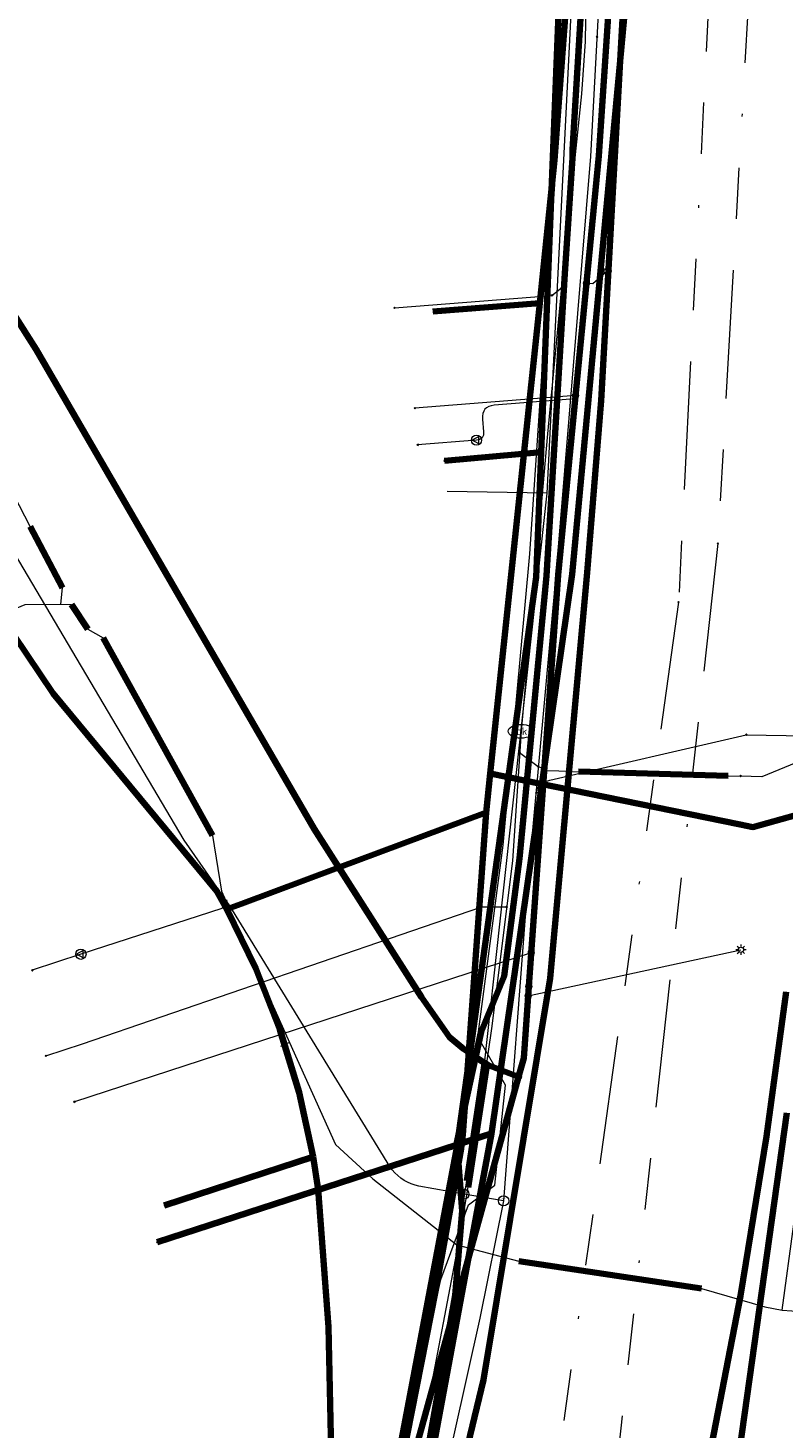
# Model space of a CAD drawing. Header units: metres. Extents: x 242122 to 243107, y 567823 to 568786.
# Tile 58 of 89: x 242174 to 242203, y 568651 to 568705. Entities that reach past the tile are written whole.
import ezdxf
from ezdxf.enums import TextEntityAlignment as Align
from ezdxf.lldxf.tags import DXFTag

# ---------------------------------------------------------------- set-up
doc = ezdxf.new("R2010")
doc.units = ezdxf.units.M
doc.linetypes.add('RI-OVERIG-SO', pattern=[17, 5, -2, 2, -2, 0, -2, 2, -2])
for name, color, linetype, lineweight in [('B-WE-IE-MEUBILAIR_ENEXIS NETBEHEER BV-S', 7, 'Continuous', 18), ('B-WE-KL-DATA_COAXKABEL_10_ZIGGO BV-G', 90, 'KL-DATA-SO', 18), ('B-WE-KL-DATA_COAXKABEL_17_ZIGGO BV-G', 90, 'KL-DATA-SO', 18), ('B-WE-KL-DATA_COAXKABEL_7_ZIGGO BV-G', 90, 'KL-DATA-SO', 18), ('B-WE-KL-DATA_DELTA FIBER NETWERK BV-G', 90, 'KL-DATA-SO', 18), ('B-WE-KL-DATA_DUCT_ZIGGO BV-G', 90, 'Continuous', 100), ('B-WE-KL-DATA_HULPSTUK_KPN BV-S', 90, 'Continuous', 18), ('B-WE-KL-DATA_KABELBED_KPN BV-G', 90, 'Continuous', 100), ('B-WE-KL-DATA_KABELBED_ZIGGO BV-G', 90, 'Continuous', 100), ('B-WE-KL-DATA_MANTELBUIS_50_ZIGGO BV-G', 90, 'Continuous', 100), ('B-WE-KL-DATA_MANTELBUIS_KPN BV-G', 90, 'Continuous', 100), ('B-WE-KL-DATA_MANTELBUIS_REGGEFIBER OPERATOR BV-G', 90, 'Continuous', 100), ('B-WE-KL-DATA_MANTELBUIS_STAAL_1.25_KPN BV-G', 90, 'Continuous', 100), ('B-WE-KL-DATA_MANTELBUIS_ZIGGO BV-G', 90, 'Continuous', 100), ('B-WE-KL-DATA_REGGEFIBER OPERATOR BV-G', 90, 'KL-DATA-SO', 18), ('B-WE-KL-ET_LS_230 V_ENEXIS NETBEHEER BV-G', 190, 'KL-LS-SO', 18), ('B-WE-KL-ET_LS_400 V_ENEXIS NETBEHEER BV-G', 190, 'KL-LS-SO', 18), ('B-WE-KL-ET_LS_HULPSTUK_ENEXIS NETBEHEER BV-S', 190, 'Continuous', 18), ('B-WE-KL-ET_LS_KABELBED_ENEXIS NETBEHEER BV-G', 190, 'Continuous', 100), ('B-WE-KL-GAS_HULPSTUK_ENEXIS NETBEHEER BV-S', 30, 'Continuous', 18), ('B-WE-KL-GAS_LD_HULPSTUK_ENEXIS NETBEHEER BV-S', 50, 'Continuous', 18), ('B-WE-KL-GAS_LD_OVERIG_15_0.1 BAR_ENEXIS NETBEHEER BV-G', 50, 'KL-GAS_LD-SO', 18), ('B-WE-KL-GAS_LD_POLYETHYLEEN PE_25_0.1 BAR_ENEXIS NETBEHEER BV-G', 50, 'KL-GAS_LD-SO', 18), ('B-WE-KL-GAS_LD_POLYVINYLCHLORIDE PVC_63_0.1 BAR_ENEXIS NETBEHEER BV-G', 50, 'KL-GAS_LD-SO', 18), ('B-WE-KL-GAS_LD_POLYVINYLCHLORIDE PVC_90_0.1 BAR_ENEXIS NETBEHEER BV-G', 50, 'KL-GAS_LD-SO', 18), ('B-WE-KL-WATER_HULPSTUK_WMD DRINKWATER NV-S', 170, 'Continuous', 18), ('B-WE-KL-WATER_MANTELBUIS_POLYVINYLCHLORIDE PVC_50_WMD DRINKWATER NV-G', 170, 'Continuous', 100), ('B-WE-KL-WATER_MANTELBUIS_STAAL_160_WMD DRINKWATER NV-G', 170, 'Continuous', 100), ('B-WE-KL-WATER_POLYETHYLEEN PE_25_WMD DRINKWATER NV-G', 170, 'KL-WATER-SO', 18), ('B-WE-KL-WATER_POLYVINYLCHLORIDE PVC_110_WMD DRINKWATER NV-G', 170, 'KL-WATER-SO', 18), ('B-WE-KL-WATER_POLYVINYLCHLORIDE PVC_15_WMD DRINKWATER NV-G', 170, 'KL-WATER-SO', 18), ('B-WE-KL-WATER_POLYVINYLCHLORIDE PVC_16_WMD DRINKWATER NV-G', 170, 'KL-WATER-SO', 18), ('B-WE-KL-WATER_POLYVINYLCHLORIDE PVC_20_WMD DRINKWATER NV-G', 170, 'KL-WATER-SO', 18), ('B-WE-KL-WATER_WMD DRINKWATER NV-S', 170, 'Continuous', 18), ('B-WE-RI-VRIJVERVAL_GEMEENTE TYNAARLO-G', 210, 'RI-OVERIG-SO', 18), ('B-WE-RI-VRIJVERVAL_HULPSTUK_GEMEENTE TYNAARLO-S', 210, 'Continuous', 18)]:
    doc.layers.add(name, color=color, linetype=linetype, lineweight=lineweight)
doc.styles.add('NLCS-ISO', font='NLCS-ISO.ttf')
doc.styles.get("Standard").update_dxf_attribs({"font": 'arial.ttf'})
tags = doc.linetypes.add('KL-DATA-SO', pattern='A,4,-1,[101,NLCS.shx,S=0.5,R=0,X=0,Y=0],-1,4,-1,["D",Standard,S=1,R=0,X=-0.25,Y=-0.5],-1.5', length=12.5).pattern_tags.tags
tags[18] = DXFTag(74, 10)
tags = doc.linetypes.add('KL-GAS_LD-SO', pattern='A,4,-1,[69,NLCS.shx,S=0.5,R=0,X=0,Y=0],-1,4,-1,["L",Standard,S=1,R=0,X=0.25,Y=-0.5],-2', length=13).pattern_tags.tags
tags[18] = DXFTag(74, 10)
tags = doc.linetypes.add('KL-LS-SO', pattern='A,4,-1,[103,NLCS.shx,S=0.75,R=0,X=0,Y=0],-1,4,-1,["L",Standard,S=1,R=0,X=0,Y=-0.5],-2', length=13).pattern_tags.tags
tags[18] = DXFTag(74, 10)
doc.linetypes.add('KL-WATER-SO', pattern='A,7,-0.5,[168,NLCS.shx,S=0.75,R=0,X=0.75,Y=0],-2', length=9.5)

# ---------------------------------------------------------------- blocks, each defined once
blk = doc.blocks.new('SKL-WTB_HULP_OVERIG-SO')
at = {"color": 0, "linetype": 'ByBlock', "lineweight": 18}
for points in [[(-0.14, 0.14), (0.14, -0.14)], [(0.14, 0.14), (-0.14, -0.14)]]:
    blk.add_lwpolyline(points, dxfattribs=at)
at = {"color": 0, "linetype": 'ByBlock', "lineweight": 18, "style": 'NLCS-ISO', "flags": 1}
for tag, p in [('TYPE', (1.5, 0)), ('OMSCHRIJVING', (1.5, -3)), ('LABEL', (1.5, -1.5))]:
    blk.add_attdef(tag, p, '', height=1, dxfattribs=at)
blk = doc.blocks.new('SKL-WATER_BRANDKRAAN_BRANDPUT-SO')
at = {"color": 0, "linetype": 'ByBlock', "lineweight": 18}
blk.add_ellipse((0, 0), major_axis=(2.5, 0), ratio=0.54, dxfattribs=at)
at = {"color": 0, "linetype": 'ByBlock', "lineweight": 18, "style": 'NLCS-ISO'}
blk.add_text('bk', height=1.5, dxfattribs=at).set_placement((0.16, 0), align=Align.MIDDLE_CENTER)
blk = doc.blocks.new('SKL-WTB_HULP_VERLOOP-SO')
at = {"color": 0, "linetype": 'ByBlock', "lineweight": 18}
for points in [[(0.44, 0.72), (-0.88, 0)], [(0.44, -0.72), (-0.88, 0)], [(0.44, -0.72), (0.44, 0.72)]]:
    blk.add_lwpolyline(points, dxfattribs=at)
blk.add_circle((0, 0), 1, dxfattribs=at)
at = {"color": 0, "linetype": 'ByBlock', "lineweight": 18, "style": 'NLCS-ISO', "flags": 1}
for tag, p in [('TYPE', (1.5, 0)), ('OMSCHRIJVING', (1.5, -3)), ('LABEL', (1.5, -1.5))]:
    blk.add_attdef(tag, p, '', height=1, dxfattribs=at)
blk = doc.blocks.new('SKL-WTB_HULP_MOF-SO')
at = {"linetype": 'ByBlock', "lineweight": 18}
h = blk.add_hatch(color=0, dxfattribs=at)
h.dxf.hatch_style = 1
h.paths.add_polyline_path([(-0.5625, 0, 1), (0.5625, 0, 1)])
at = {"color": 0, "linetype": 'ByBlock', "lineweight": 18}
blk.add_circle((0, 0), 0.5625, dxfattribs=at)
at = {"color": 0, "linetype": 'ByBlock', "lineweight": 18, "style": 'NLCS-ISO', "flags": 1}
for tag, p in [('TYPE', (1.5, 0)), ('OMSCHRIJVING', (1.5, -3)), ('LABEL', (1.5, -1.5))]:
    blk.add_attdef(tag, p, '', height=1, dxfattribs=at)
blk = doc.blocks.new('SIE-MEUBILAIR_PAAL_LICHTMAST-SO')
for points in [[(-0.62, 0), (-1, 0)], [(-0.71, 0.71), (-0.44, 0.44)], [(0, 1), (0, 0.62)], [(0.44, 0.44), (0.71, 0.71)], [(1, 0), (0.62, 0)], [(-0.71, -0.71), (-0.44, -0.44)], [(0, -0.62), (0, -1)], [(0.44, -0.44), (0.71, -0.71)]]:
    blk.add_lwpolyline(points)
blk.add_circle((0, 0), 0.5)
blk = doc.blocks.new('SKL-WTB_HULP_T STUK-SO')
at = {"color": 0, "linetype": 'ByBlock', "lineweight": 18}
blk.add_circle((0, 0), 1, dxfattribs=at)
at = {"color": 0, "linetype": 'ByBlock', "lineweight": -2, "style": 'NLCS-ISO'}
blk.add_text('T', height=1, dxfattribs=at).set_placement((0, 0), align=Align.MIDDLE_CENTER)
at = {"color": 0, "linetype": 'ByBlock', "lineweight": 18, "style": 'NLCS-ISO', "flags": 1}
for tag, p in [('TYPE', (1.5, 0)), ('OMSCHRIJVING', (1.5, -3)), ('LABEL', (1.5, -1.5))]:
    blk.add_attdef(tag, p, '', height=1, dxfattribs=at)
blk = doc.blocks.new('SKL-WTB_HULP_AFSLUITER-SO')
at = {"color": 0, "linetype": 'ByBlock', "lineweight": 18}
blk.add_lwpolyline([(0, 0.8), (0, -0.8)], dxfattribs=at)
blk.add_circle((0, 0), 1, dxfattribs=at)
at = {"color": 0, "linetype": 'ByBlock', "lineweight": 18, "style": 'NLCS-ISO', "flags": 1}
for tag, p in [('TYPE', (1.5, 0)), ('OMSCHRIJVING', (1.5, -3)), ('LABEL', (1.5, -1.5))]:
    blk.add_attdef(tag, p, '', height=1, dxfattribs=at)
blk = doc.blocks.new('SRI-HULP_OVERIG-SO')
at = {"color": 0, "linetype": 'ByBlock', "lineweight": 18}
for points in [[(-0.14, 0.14), (0.14, -0.14)], [(0.14, 0.14), (-0.14, -0.14)]]:
    blk.add_lwpolyline(points, dxfattribs=at)
at = {"color": 0, "linetype": 'ByBlock', "lineweight": 18, "style": 'NLCS-ISO', "flags": 1}
for tag, p in [('TYPE', (1.5, 0)), ('OMSCHRIJVING', (1.5, -3)), ('LABEL', (1.5, -1.5))]:
    blk.add_attdef(tag, p, '', height=1, dxfattribs=at)

msp = doc.modelspace()

# ---------------------------------------------------------------- linework, layer by layer
at = {"layer": 'B-WE-KL-DATA_COAXKABEL_10_ZIGGO BV-G'}
msp.add_lwpolyline([(242159.839, 568709.839), (242165.947, 568696.182), (242171.668, 568683.984), (242172.199, 568683.23), (242173.483, 568681.359), (242174.737, 568679.468), (242177.905, 568675.602), (242181.117, 568671.772), (242181.513, 568671.06), (242182.1, 568669.92), (242182.64, 568668.756), (242183.134, 568667.573), (242183.58, 568666.37), (242183.978, 568665.151), (242184.326, 568663.916), (242184.625, 568662.669), (242184.874, 568661.411), (242185.074, 568660.134), (242185.304, 568657.46), (242185.468, 568654.782), (242185.567, 568652.1), (242185.6, 568649.417), (242185.598, 568648.723), (242184.841, 568648.739)], dxfattribs=at)
at = {"layer": 'B-WE-KL-DATA_COAXKABEL_17_ZIGGO BV-G'}
for points in [[(242196.339, 568727.966), (242194.284, 568700.257), (242192.812, 568685.966), (242192.558, 568684.122), (242191.621, 568674.828), (242181.513, 568671.06), (242181.117, 568671.772), (242177.905, 568675.602), (242174.737, 568679.468), (242173.483, 568681.359), (242172.199, 568683.23), (242163.642, 568679.818), (242148.994, 568674.159), (242137.756, 568669.891), (242124.673, 568664.881), (242122.038, 568666.292)], [(242185.6, 568649.417), (242185.567, 568652.1), (242185.468, 568654.782), (242185.304, 568657.46), (242185.074, 568660.134), (242184.874, 568661.411), (242184.625, 568662.669), (242184.326, 568663.916), (242183.978, 568665.151), (242183.58, 568666.37), (242183.134, 568667.573), (242182.64, 568668.756), (242182.1, 568669.92), (242181.513, 568671.06), (242181.117, 568671.772), (242177.905, 568675.602), (242174.737, 568679.468), (242173.483, 568681.359)]]:
    msp.add_lwpolyline(points, dxfattribs=at)
at = {"layer": 'B-WE-KL-DATA_COAXKABEL_7_ZIGGO BV-G'}
for points in [[(242156.137, 568699.527), (242163.252, 568702.208), (242165.947, 568696.182), (242171.668, 568683.984), (242172.199, 568683.23), (242173.483, 568681.359), (242174.737, 568679.468), (242177.905, 568675.602), (242181.117, 568671.772), (242181.513, 568671.06), (242182.1, 568669.92), (242182.64, 568668.756), (242183.134, 568667.573), (242183.58, 568666.37), (242183.978, 568665.151), (242184.326, 568663.916), (242184.625, 568662.669), (242184.874, 568661.411), (242185.074, 568660.134), (242185.304, 568657.46), (242185.468, 568654.782), (242185.567, 568652.1), (242185.6, 568649.417)], [(242189.537, 568694.353), (242193.71, 568694.685), (242192.812, 568685.966), (242192.558, 568684.122), (242191.621, 568674.828), (242190.683, 568661.962), (242190.157, 568658.953), (242189.648, 568656.174), (242189.118, 568653.398), (242188.568, 568650.626), (242188.166, 568648.665), (242184.841, 568648.739)], [(242211.042, 568676.347), (242210.947, 568676.75), (242202.003, 568674.262), (242191.774, 568676.346), (242191.621, 568674.828), (242190.683, 568661.962), (242190.157, 568658.953), (242189.648, 568656.174), (242189.118, 568653.398), (242188.568, 568650.626), (242188.166, 568648.665), (242184.841, 568648.739)], [(242179.069, 568659.519), (242184.874, 568661.411), (242185.074, 568660.134), (242185.304, 568657.46), (242185.468, 568654.782), (242185.567, 568652.1), (242185.6, 568649.417), (242185.598, 568648.723), (242184.841, 568648.739)]]:
    msp.add_lwpolyline(points, dxfattribs=at)
at = {"layer": 'B-WE-KL-DATA_DELTA FIBER NETWERK BV-G'}
msp.add_lwpolyline([(242253.026, 568612.221), (242220.428, 568599.606), (242215.777, 568598.213), (242208.673, 568593.133), (242205.808, 568592.907), (242193.229, 568589.017), (242191.843, 568592.658), (242191.064, 568595.5), (242189.618, 568605.418), (242190.6, 568621.091), (242190.2, 568621.698), (242183.943, 568623.221), (242182.281, 568623.465), (242181.765, 568623.937), (242181.811, 568624.214), (242185.409, 568636.814), (242189.854, 568656.631), (242190.922, 568659.54), (242191.961, 568660.305), (242192.368, 568664.2), (242191.298, 568666.092), (242192.282, 568673.559), (242193.316, 568684.909), (242194.934, 568708.752)], dxfattribs=at)
at = {"layer": 'B-WE-KL-DATA_DUCT_ZIGGO BV-G'}
msp.add_lwpolyline([(242200.479, 568786.461), (242200.017, 568780.191), (242199.659, 568778.911), (242199.384, 568778.305), (242198.765, 568777.748), (242198.056, 568777.312), (242197.945, 568777.259), (242197.426, 568768.286), (242197.785, 568756.975), (242197.18, 568743.995), (242196.339, 568727.966), (242194.284, 568700.257), (242193.71, 568694.685), (242191.774, 568676.346), (242191.621, 568674.828), (242190.706, 568662.284), (242190.644, 568661.736), (242189.648, 568656.174), (242188.166, 568648.665), (242186.017, 568635.943), (242185.624, 568634.13)], dxfattribs=at)
msp.add_lwpolyline([(242200.479, 568786.461), (242200.017, 568780.191), (242199.659, 568778.911), (242199.384, 568778.305), (242198.765, 568777.748), (242198.056, 568777.312), (242197.945, 568777.259), (242197.426, 568768.286), (242197.785, 568756.975), (242197.18, 568743.995), (242196.339, 568727.966), (242194.284, 568700.257), (242193.71, 568694.685), (242191.774, 568676.346), (242191.621, 568674.828), (242190.706, 568662.284), (242190.644, 568661.736), (242189.648, 568656.174), (242188.166, 568648.665), (242186.017, 568635.943), (242185.624, 568634.13)], dxfattribs=at)
at = {"layer": 'B-WE-KL-DATA_KABELBED_KPN BV-G'}
for points in [[(242197.627, 568718.411), (242195.943, 568716.583), (242195.937, 568716.483), (242194.982, 568700.655), (242194.979, 568700.329), (242194.678, 568695.835), (242193.974, 568684.052), (242192.919, 568673.044), (242192.317, 568668.455), (242191.416, 568666.283), (242191.41, 568666.257)], [(242187.141, 568637.005), (242191.553, 568660.849), (242191.826, 568662.324), (242194.965, 568684.118), (242196.836, 568704.126), (242197.894, 568715.446), (242198.136, 568718.355)], [(242197.599, 568717.898), (242196.836, 568704.126), (242196.102, 568690.885), (242195.553, 568684.18), (242194.108, 568668.378), (242191.519, 568652.723), (242187.8, 568637.298)], [(242191.178, 568666.805), (242193.57, 568684.008), (242193.748, 568688.527), (242193.762, 568688.876), (242194.812, 568715.525), (242195.937, 568716.483), (242197.599, 568717.898), (242198.136, 568718.356)], [(242193.748, 568688.527), (242193.762, 568688.876), (242189.999, 568688.541)], [(242179.679, 568622.139), (242179.679, 568622.139), (242180.865, 568623.772), (242182.127, 568625.812), (242183.22, 568627.948), (242184.119, 568630.115), (242184.843, 568632.347), (242185.351, 568634.443), (242185.706, 568636.571), (242190.484, 568661.833), (242190.495, 568661.891), (242190.495, 568661.892), (242190.557, 568662.338), (242191.178, 568666.805)], [(242190.495, 568661.892), (242191.178, 568666.807)], [(242190.564, 568662.369), (242191.416, 568666.283)], [(242191.41, 568666.257), (242190.565, 568662.375)], [(242203.331, 568663.122), (242200.9, 568645.797)], [(242191.553, 568660.849), (242191.826, 568662.324), (242190.495, 568661.891), (242190.48, 568661.886), (242178.8, 568658.085)], [(242190.565, 568662.375), (242190.557, 568662.338), (242190.474, 568661.956), (242190.48, 568661.886), (242190.484, 568661.833), (242190.684, 568659.305), (242190.407, 568656.012), (242189.016, 568648.168)]]:
    msp.add_lwpolyline(points, dxfattribs=at)
at = {"layer": 'B-WE-KL-DATA_KABELBED_ZIGGO BV-G'}
for points in [[(242193.71, 568694.685), (242194.284, 568700.257), (242196.138, 568725.258)], [(242189.537, 568694.353), (242193.71, 568694.685)], [(242191.774, 568676.346), (242193.71, 568694.685)], [(242172.199, 568683.23), (242174.737, 568679.468), (242181.117, 568671.772), (242181.513, 568671.06)], [(242201.512, 568674.362), (242202.003, 568674.262), (242210.947, 568676.75), (242211.042, 568676.347)], [(242191.621, 568674.828), (242191.774, 568676.346)], [(242191.774, 568676.346), (242194.959, 568675.697)], [(242194.959, 568675.697), (242201.512, 568674.362)], [(242185.837, 568672.672), (242191.621, 568674.828)], [(242191.621, 568674.828), (242190.706, 568662.284)], [(242182.088, 568671.274), (242185.837, 568672.672)], [(242181.513, 568671.06), (242182.088, 568671.274)], [(242181.513, 568671.06), (242182.64, 568668.756), (242183.58, 568666.37), (242184.326, 568663.916), (242184.874, 568661.411)], [(242190.706, 568662.284), (242190.644, 568661.736)], [(242190.706, 568662.284), (242190.644, 568661.736)], [(242190.644, 568661.736), (242189.648, 568656.174), (242188.166, 568648.665)], [(242184.874, 568661.411), (242179.069, 568659.519)], [(242184.874, 568661.411), (242185.074, 568660.134), (242185.468, 568654.782), (242185.598, 568648.723)]]:
    msp.add_lwpolyline(points, dxfattribs=at)
at = {"layer": 'B-WE-KL-DATA_MANTELBUIS_50_ZIGGO BV-G'}
msp.add_lwpolyline([(242185.837, 568672.672), (242182.088, 568671.274)], dxfattribs=at)
at = {"layer": 'B-WE-KL-DATA_MANTELBUIS_KPN BV-G'}
msp.add_lwpolyline([(242190.495, 568661.892), (242191.178, 568666.807)], dxfattribs=at)
at = {"layer": 'B-WE-KL-DATA_MANTELBUIS_REGGEFIBER OPERATOR BV-G'}
for points in [[(242173.84, 568685.974), (242175.11, 568683.586)], [(242176.097, 568681.982), (242175.459, 568682.932)], [(242180.956, 568673.937), (242176.694, 568681.639)], [(242191.554, 568665.033), (242190.859, 568660.48)], [(242192.89, 568657.35), (242200.015, 568656.285)]]:
    msp.add_lwpolyline(points, dxfattribs=at)
at = {"layer": 'B-WE-KL-DATA_MANTELBUIS_STAAL_1.25_KPN BV-G'}
msp.add_lwpolyline([(242190.564, 568662.369), (242191.416, 568666.283)], dxfattribs=at)
at = {"layer": 'B-WE-KL-DATA_MANTELBUIS_ZIGGO BV-G'}
msp.add_lwpolyline([(242201.512, 568674.362), (242194.959, 568675.697)], dxfattribs=at)
at = {"layer": 'B-WE-KL-DATA_REGGEFIBER OPERATOR BV-G'}
for points in [[(242122.038, 568666.8), (242125.293, 568665.516), (242136.87, 568670), (242139.035, 568668.614), (242139.958, 568668.202), (242142.918, 568669.043), (242143.318, 568670.385), (242173.65, 568682.935), (242175.039, 568682.947), (242175.11, 568683.587), (242173.84, 568685.974), (242173.218, 568687.184), (242172.072, 568687.981), (242171.493, 568689.205), (242167.537, 568696.291), (242165.064, 568700.124), (242163.036, 568703.268), (242148.605, 568725.29), (242145.14, 568729.336), (242141.407, 568734.083), (242134.786, 568730.759)], [(242122.038, 568666.8), (242125.293, 568665.516), (242136.87, 568670), (242139.035, 568668.614), (242139.958, 568668.202), (242142.918, 568669.043), (242143.318, 568670.385), (242173.65, 568682.935), (242175.039, 568682.947), (242175.459, 568682.932), (242176.097, 568681.982), (242176.694, 568681.639), (242180.956, 568673.937), (242181.306, 568671.769), (242183.953, 568665.874), (242185.744, 568661.887), (242187.206, 568660.557), (242190.48, 568657.982), (242190.859, 568660.48), (242191.555, 568665.033), (242193.989, 568687.272), (242194.972, 568706.76), (242196.154, 568727.393), (242186.34, 568727.93)], [(242122.038, 568666.8), (242125.293, 568665.516), (242136.87, 568670), (242139.035, 568668.614), (242139.958, 568668.202), (242142.918, 568669.043), (242143.318, 568670.385), (242173.65, 568682.935), (242175.039, 568682.947), (242175.459, 568682.932), (242176.097, 568681.982), (242176.694, 568681.639), (242180.956, 568673.937), (242181.306, 568671.769), (242183.953, 568665.874), (242185.744, 568661.887), (242187.206, 568660.557), (242190.48, 568657.982), (242190.859, 568660.48), (242191.555, 568665.033), (242193.989, 568687.272), (242194.972, 568706.76)], [(242122.038, 568666.8), (242125.293, 568665.516), (242136.87, 568670), (242139.035, 568668.614), (242139.958, 568668.202), (242142.918, 568669.043), (242143.318, 568670.385), (242173.65, 568682.935), (242175.039, 568682.947), (242175.459, 568682.932), (242176.097, 568681.982), (242176.694, 568681.639), (242180.956, 568673.937), (242181.306, 568671.769), (242183.953, 568665.874), (242185.744, 568661.887), (242187.206, 568660.557), (242190.48, 568657.982), (242190.859, 568660.48), (242191.555, 568665.033), (242193.989, 568687.272), (242194.972, 568706.76)], [(242122.038, 568666.8), (242125.293, 568665.516), (242136.87, 568670), (242139.035, 568668.614), (242139.958, 568668.202), (242142.918, 568669.043), (242143.318, 568670.385), (242173.65, 568682.935), (242175.039, 568682.947), (242175.459, 568682.932), (242176.097, 568681.982), (242176.694, 568681.639), (242180.956, 568673.937), (242181.306, 568671.769), (242183.953, 568665.874), (242185.744, 568661.887), (242187.206, 568660.557), (242190.48, 568657.982), (242190.859, 568660.48), (242191.555, 568665.033), (242193.989, 568687.272), (242194.972, 568706.76)], [(242122.038, 568666.8), (242125.293, 568665.516), (242136.87, 568670), (242139.035, 568668.614), (242139.958, 568668.202), (242142.918, 568669.043), (242143.318, 568670.385), (242173.65, 568682.935), (242175.039, 568682.947), (242175.459, 568682.932), (242176.097, 568681.982), (242176.694, 568681.639), (242180.956, 568673.937), (242181.306, 568671.769), (242183.953, 568665.874), (242185.744, 568661.887), (242187.206, 568660.557), (242190.48, 568657.982), (242190.859, 568660.48), (242191.555, 568665.033), (242193.989, 568687.272), (242194.972, 568706.76)], [(242122.038, 568666.8), (242125.293, 568665.516), (242136.87, 568670), (242139.035, 568668.614), (242139.958, 568668.202), (242142.918, 568669.043), (242143.318, 568670.385), (242173.65, 568682.935), (242175.039, 568682.947), (242175.459, 568682.932), (242176.097, 568681.982), (242176.694, 568681.639), (242180.956, 568673.937), (242181.306, 568671.769), (242183.953, 568665.874), (242185.744, 568661.887), (242187.206, 568660.557), (242190.48, 568657.982), (242190.859, 568660.48), (242191.555, 568665.033), (242193.989, 568687.272), (242194.972, 568706.76)], [(242122.038, 568666.8), (242125.293, 568665.516), (242136.87, 568670), (242139.035, 568668.614), (242139.958, 568668.202), (242142.918, 568669.043), (242143.318, 568670.385), (242173.65, 568682.935), (242175.039, 568682.947), (242175.459, 568682.932), (242176.097, 568681.982), (242176.694, 568681.639), (242180.956, 568673.937), (242181.306, 568671.769), (242183.953, 568665.874), (242185.744, 568661.887), (242187.206, 568660.557), (242190.48, 568657.982), (242190.859, 568660.48), (242191.555, 568665.033), (242193.989, 568687.272), (242194.972, 568706.76)], [(242122.038, 568666.8), (242125.293, 568665.516), (242136.87, 568670), (242139.035, 568668.614), (242139.958, 568668.202), (242142.918, 568669.043), (242143.318, 568670.385), (242173.65, 568682.935), (242175.039, 568682.947), (242175.11, 568683.587), (242173.84, 568685.974), (242173.218, 568687.184), (242172.072, 568687.981), (242171.493, 568689.205), (242167.537, 568696.291), (242165.064, 568700.124), (242163.036, 568703.268), (242156.253, 568699.221)], [(242122.038, 568666.8), (242125.293, 568665.516), (242136.87, 568670), (242139.035, 568668.614), (242139.958, 568668.202), (242142.918, 568669.043), (242143.318, 568670.385), (242173.65, 568682.935), (242175.039, 568682.947), (242175.459, 568682.932), (242176.097, 568681.982), (242176.694, 568681.639), (242180.956, 568673.937), (242181.306, 568671.769), (242183.953, 568665.874), (242185.744, 568661.887), (242187.206, 568660.557), (242190.48, 568657.982), (242190.859, 568660.48), (242191.555, 568665.033), (242193.989, 568687.272), (242190.095, 568687.343)], [(242122.038, 568666.8), (242125.293, 568665.516), (242136.87, 568670), (242139.035, 568668.614), (242139.958, 568668.202), (242142.918, 568669.043), (242143.318, 568670.385), (242173.65, 568682.935), (242175.039, 568682.947), (242175.459, 568682.932), (242176.097, 568681.982), (242176.694, 568681.639), (242180.956, 568673.937), (242181.306, 568671.769), (242183.953, 568665.874), (242185.744, 568661.887), (242187.206, 568660.557), (242190.48, 568657.982), (242192.89, 568657.35), (242200.015, 568656.285), (242202.482, 568655.567), (242203.155, 568655.436), (242204.286, 568655.363), (242208.665, 568647.598)], [(242122.038, 568666.8), (242125.293, 568665.516), (242136.87, 568670), (242139.035, 568668.614), (242139.958, 568668.202), (242142.918, 568669.043), (242143.318, 568670.385), (242173.65, 568682.935), (242175.039, 568682.947), (242175.459, 568682.932), (242176.097, 568681.982), (242176.694, 568681.639), (242180.956, 568673.937), (242181.306, 568671.769), (242183.953, 568665.874), (242183.6, 568665.715)], [(242122.038, 568666.8), (242125.293, 568665.516), (242136.87, 568670), (242139.035, 568668.614), (242139.958, 568668.202), (242142.918, 568669.043), (242143.318, 568670.385), (242173.65, 568682.935), (242175.039, 568682.947), (242175.459, 568682.932), (242176.097, 568681.982), (242176.694, 568681.639), (242180.956, 568673.937), (242181.306, 568671.769), (242183.953, 568665.874), (242185.744, 568661.887), (242187.206, 568660.557), (242190.48, 568657.982), (242192.89, 568657.35), (242200.015, 568656.285), (242202.482, 568655.567), (242203.155, 568655.436), (242204.965, 568668.845), (242211.889, 568670.958)], [(242122.038, 568666.8), (242125.293, 568665.516), (242136.87, 568670), (242139.035, 568668.614), (242139.958, 568668.202), (242142.918, 568669.043), (242143.318, 568670.385), (242173.65, 568682.935), (242175.039, 568682.947), (242175.459, 568682.932), (242176.097, 568681.982), (242176.694, 568681.639), (242180.956, 568673.937), (242181.306, 568671.769), (242183.953, 568665.874), (242185.744, 568661.887), (242187.206, 568660.557), (242190.48, 568657.982), (242192.89, 568657.35), (242200.015, 568656.285), (242202.482, 568655.567), (242203.155, 568655.436), (242204.965, 568668.845)]]:
    msp.add_lwpolyline(points, dxfattribs=at)
at = {"layer": 'B-WE-KL-ET_LS_230 V_ENEXIS NETBEHEER BV-G'}
for points in [[(242199.031, 568764.229), (242198.998, 568756.97), (242199.151, 568747.022), (242197.854, 568727.998), (242196.005, 568700.419), (242194.42, 568684.09), (242193.083, 568665.263), (242192.882, 568664.534)], [(242192.882, 568664.534), (242188.387, 568648.258), (242184.957, 568636.436), (242181.327, 568624.379), (242193.281, 568620.778), (242203.464, 568616.271), (242221.453, 568611.583), (242223.085, 568607.343)]]:
    msp.add_lwpolyline(points, dxfattribs=at)
at = {"layer": 'B-WE-KL-ET_LS_400 V_ENEXIS NETBEHEER BV-G'}
for points in [[(242197.153, 568717.541), (242196.005, 568700.419), (242194.42, 568684.09), (242193.281, 568668.056)], [(242170.255, 568698.867), (242174.083, 568692.869), (242184.918, 568674.189), (242189.092, 568667.639), (242190.184, 568666.077), (242190.731, 568665.622), (242191.307, 568665.227), (242191.701, 568664.985), (242192.882, 568664.534)], [(242195.524, 568695.461), (242195.779, 568695.446), (242196.308, 568695.915), (242196.309, 568695.928)], [(242195.099, 568691.085), (242188.833, 568690.586)], [(242193.375, 568669.368), (242175.569, 568663.556)], [(242193.255, 568667.691), (242201.547, 568669.482)], [(242193.281, 568668.056), (242193.083, 568665.263), (242188.387, 568648.258), (242184.957, 568636.436), (242181.327, 568624.379), (242193.281, 568620.778), (242203.464, 568616.271), (242221.453, 568611.583), (242223.085, 568607.343)], [(242203.307, 568667.839), (242202.546, 568662.21), (242201.529, 568656.002), (242200.339, 568649.824)]]:
    msp.add_lwpolyline(points, dxfattribs=at)
at = {"layer": 'B-WE-KL-ET_LS_KABELBED_ENEXIS NETBEHEER BV-G'}
for points in [[(242197.153, 568717.541), (242196.005, 568700.419), (242194.42, 568684.09), (242193.281, 568668.056)], [(242170.255, 568698.867), (242174.083, 568692.869), (242184.918, 568674.189), (242189.092, 568667.639), (242190.184, 568666.077), (242190.731, 568665.622), (242191.307, 568665.227), (242191.701, 568664.985), (242192.882, 568664.534)], [(242203.307, 568667.839), (242202.546, 568662.21), (242201.529, 568656.002), (242200.339, 568649.824), (242198.982, 568643.683), (242193.278, 568622.85), (242192.706, 568620.951)], [(242193.281, 568668.056), (242193.083, 568665.263), (242192.882, 568664.534)], [(242192.882, 568664.534), (242188.387, 568648.258), (242184.957, 568636.436), (242181.327, 568624.379)]]:
    msp.add_lwpolyline(points, dxfattribs=at)
at = {"layer": 'B-WE-KL-GAS_LD_OVERIG_15_0.1 BAR_ENEXIS NETBEHEER BV-G'}
for points in [[(242191.241, 568689.342), (242188.947, 568689.159)], [(242175.822, 568669.308), (242173.92, 568668.682)]]:
    msp.add_lwpolyline(points, dxfattribs=at)
at = {"layer": 'B-WE-KL-GAS_LD_POLYETHYLEEN PE_25_0.1 BAR_ENEXIS NETBEHEER BV-G'}
for points in [[(242194.905, 568690.938), (242191.934, 568690.701), (242191.818, 568690.684), (242191.719, 568690.653), (242191.636, 568690.607), (242191.57, 568690.547), (242191.521, 568690.473), (242191.489, 568690.384), (242191.474, 568690.281), (242191.475, 568690.163), (242191.515, 568689.663), (242191.507, 568689.531), (242191.459, 568689.434), (242191.37, 568689.371), (242191.241, 568689.342)], [(242201.745, 568677.863), (242210.331, 568677.721), (242215.392, 568678.916)], [(242193.563, 568675.605), (242193.613, 568675.773), (242193.728, 568675.92), (242193.894, 568676.029), (242194.093, 568676.089), (242201.745, 568677.863)], [(242181.49, 568671.388), (242181.497, 568671.301), (242181.466, 568671.215), (242181.399, 568671.143), (242181.309, 568671.096), (242175.822, 568669.308)]]:
    msp.add_lwpolyline(points, dxfattribs=at)
at = {"layer": 'B-WE-KL-GAS_LD_POLYVINYLCHLORIDE PVC_63_0.1 BAR_ENEXIS NETBEHEER BV-G'}
for points in [[(242190.747, 568659.961), (242188.996, 568660.265), (242188.844, 568660.304), (242188.697, 568660.355), (242188.554, 568660.42), (242188.418, 568660.496), (242188.289, 568660.584), (242188.168, 568660.683), (242188.056, 568660.792), (242187.954, 568660.91), (242187.862, 568661.037), (242181.623, 568671.198), (242179.842, 568673.748), (242166.442, 568696.414), (242158.794, 568709.478), (242137.252, 568741.713), (242122.038, 568744.848)], [(242192.297, 568659.697), (242190.747, 568659.961)]]:
    msp.add_lwpolyline(points, dxfattribs=at)
at = {"layer": 'B-WE-KL-GAS_LD_POLYVINYLCHLORIDE PVC_90_0.1 BAR_ENEXIS NETBEHEER BV-G'}
for points in [[(242200.308, 568763.363), (242199.585, 568756.967), (242198.24, 568728), (242196.301, 568712.022), (242195.689, 568700.392), (242194.336, 568684.083), (242193.247, 568672.147), (242192.297, 568659.697)], [(242192.297, 568659.697), (242191.365, 568655.129), (242190.358, 568650.578), (242189.276, 568646.044), (242188.119, 568641.528), (242186.888, 568637.032), (242186.133, 568634.396), (242176.926, 568600.645)]]:
    msp.add_lwpolyline(points, dxfattribs=at)
at = {"layer": 'B-WE-KL-WATER_MANTELBUIS_POLYVINYLCHLORIDE PVC_50_WMD DRINKWATER NV-G'}
msp.add_lwpolyline([(242195.217, 568676.425), (242201.048, 568676.266)], dxfattribs=at)
at = {"layer": 'B-WE-KL-WATER_MANTELBUIS_STAAL_160_WMD DRINKWATER NV-G'}
msp.add_lwpolyline([(242191.656, 568665.056), (242190.914, 568660.217)], dxfattribs=at)
at = {"layer": 'B-WE-KL-WATER_POLYETHYLEEN PE_25_WMD DRINKWATER NV-G'}
for points in [[(242194.179, 568694.984), (242194.55, 568695.28)], [(242192.922, 568677.169), (242193.644, 568676.621)], [(242194.905, 568676.433), (242201.525, 568676.253)], [(242192.415, 568671.147), (242191.405, 568671.147)]]:
    msp.add_lwpolyline(points, dxfattribs=at)
at = {"layer": 'B-WE-KL-WATER_POLYVINYLCHLORIDE PVC_110_WMD DRINKWATER NV-G'}
for points in [[(242199.707, 568764.754), (242199.646, 568764.258), (242198.325, 568763.317), (242197.99, 568755.017), (242197.91, 568753.281), (242197.426, 568743.928), (242196.784, 568731.23), (242196.525, 568726.529), (242195.908, 568715.638), (242195.546, 568708.768), (242195.5, 568706.515), (242195.475, 568704.876), (242195.331, 568702.841), (242194.917, 568698.848), (242194.759, 568697.472), (242194.215, 568691.763), (242194.013, 568689.582), (242192.977, 568677.997)], [(242192.977, 568677.997), (242192.639, 568672.944), (242191.825, 568666.41), (242191.11, 568661.496), (242190.563, 568658.217), (242189.251, 568651.334), (242188.126, 568645.807), (242186.829, 568639.732), (242185.874, 568636.209), (242184.528, 568631.828), (242180.761, 568623.585), (242176.511, 568615.409), (242176.744, 568613.946), (242178.202, 568612.272)]]:
    msp.add_lwpolyline(points, dxfattribs=at)
at = {"layer": 'B-WE-KL-WATER_POLYVINYLCHLORIDE PVC_15_WMD DRINKWATER NV-G'}
msp.add_lwpolyline([(242174.455, 568665.349), (242175.881, 568665.815), (242191.405, 568671.147)], dxfattribs=at)
at = {"layer": 'B-WE-KL-WATER_POLYVINYLCHLORIDE PVC_16_WMD DRINKWATER NV-G'}
msp.add_lwpolyline([(242188.042, 568694.495), (242194.179, 568694.984)], dxfattribs=at)
at = {"layer": 'B-WE-KL-WATER_POLYVINYLCHLORIDE PVC_20_WMD DRINKWATER NV-G'}
for points in [[(242215.891, 568675.958), (242215.34, 568678.397), (242203.911, 568676.854), (242202.356, 568676.224), (242201.525, 568676.253)], [(242194.905, 568676.433), (242193.994, 568676.451), (242193.644, 568676.621)]]:
    msp.add_lwpolyline(points, dxfattribs=at)
at = {"layer": 'B-WE-RI-VRIJVERVAL_GEMEENTE TYNAARLO-G'}
for points in [[(242203.175, 568730.109), (242200.641, 568685.311)], [(242201.304, 568726.566), (242199.113, 568683.032)], [(242200.641, 568685.311), (242196.428, 568646.84)], [(242199.113, 568683.032), (242193.765, 568644.873)]]:
    msp.add_lwpolyline(points, dxfattribs=at)

# ---------------------------------------------------------------- block references
at = {"layer": 'B-WE-IE-MEUBILAIR_ENEXIS NETBEHEER BV-S', "xscale": 0.2, "yscale": 0.2, "zscale": 0.2}
for p in [(242196.309, 568695.928), (242201.547, 568669.482)]:
    msp.add_blockref('SIE-MEUBILAIR_PAAL_LICHTMAST-SO', p, dxfattribs=at)
at = {"layer": 'B-WE-KL-DATA_HULPSTUK_KPN BV-S', "xscale": 0.2, "yscale": 0.2, "zscale": 0.2}
for p in [(242189.999, 568688.541), (242193.748, 568688.527), (242191.178, 568666.805), (242191.41, 568666.257), (242190.565, 568662.375), (242191.553, 568660.849), (242178.8, 568658.085)]:
    msp.add_blockref('SKL-WTB_HULP_OVERIG-SO', p, dxfattribs=at)
at = {"layer": 'B-WE-KL-ET_LS_HULPSTUK_ENEXIS NETBEHEER BV-S', "xscale": 0.2, "yscale": 0.2, "zscale": 0.2}
for name, p in [('SKL-WTB_HULP_MOF-SO', (242195.524, 568695.461)), ('SKL-WTB_HULP_MOF-SO', (242195.099, 568691.085)), ('SKL-WTB_HULP_OVERIG-SO', (242188.833, 568690.586)), ('SKL-WTB_HULP_MOF-SO', (242193.375, 568669.368)), ('SKL-WTB_HULP_MOF-SO', (242193.255, 568667.691)), ('SKL-WTB_HULP_MOF-SO', (242193.281, 568668.056)), ('SKL-WTB_HULP_MOF-SO', (242192.882, 568664.534)), ('SKL-WTB_HULP_OVERIG-SO', (242175.569, 568663.556))]:
    msp.add_blockref(name, p, dxfattribs=at)
at = {"layer": 'B-WE-KL-GAS_HULPSTUK_ENEXIS NETBEHEER BV-S', "xscale": 0.2, "yscale": 0.2, "zscale": 0.2}
msp.add_blockref('SKL-WTB_HULP_OVERIG-SO', (242194.905, 568690.938), dxfattribs=at)
at = {"layer": 'B-WE-KL-GAS_LD_HULPSTUK_ENEXIS NETBEHEER BV-S', "xscale": 0.2, "yscale": 0.2, "zscale": 0.2}
for name, p in [('SKL-WTB_HULP_OVERIG-SO', (242195.935, 568705.06)), ('SKL-WTB_HULP_OVERIG-SO', (242194.905, 568690.938)), ('SKL-WTB_HULP_VERLOOP-SO', (242191.241, 568689.342)), ('SKL-WTB_HULP_OVERIG-SO', (242188.947, 568689.159)), ('SKL-WTB_HULP_OVERIG-SO', (242201.745, 568677.863)), ('SKL-WTB_HULP_OVERIG-SO', (242193.563, 568675.605)), ('SKL-WTB_HULP_OVERIG-SO', (242181.49, 568671.388)), ('SKL-WTB_HULP_VERLOOP-SO', (242175.822, 568669.308)), ('SKL-WTB_HULP_OVERIG-SO', (242173.92, 568668.682)), ('SKL-WTB_HULP_AFSLUITER-SO', (242190.747, 568659.961)), ('SKL-WTB_HULP_T STUK-SO', (242192.297, 568659.697))]:
    msp.add_blockref(name, p, dxfattribs=at)
at = {"layer": 'B-WE-KL-WATER_HULPSTUK_WMD DRINKWATER NV-S', "xscale": 0.2, "yscale": 0.2, "zscale": 0.2}
for p in [(242194.179, 568694.984), (242194.55, 568695.28), (242188.042, 568694.495), (242192.922, 568677.169), (242193.644, 568676.621), (242194.905, 568676.433), (242201.525, 568676.253), (242191.405, 568671.147), (242192.415, 568671.147), (242174.455, 568665.349)]:
    msp.add_blockref('SKL-WTB_HULP_OVERIG-SO', p, dxfattribs=at)
at = {"layer": 'B-WE-KL-WATER_WMD DRINKWATER NV-S', "xscale": 0.2, "yscale": 0.2, "zscale": 0.2}
msp.add_blockref('SKL-WATER_BRANDKRAAN_BRANDPUT-SO', (242192.977, 568677.997), dxfattribs=at)
at = {"layer": 'B-WE-RI-VRIJVERVAL_HULPSTUK_GEMEENTE TYNAARLO-S', "xscale": 0.2, "yscale": 0.2, "zscale": 0.2}
for p in [(242200.641, 568685.311), (242199.113, 568683.032)]:
    msp.add_blockref('SRI-HULP_OVERIG-SO', p, dxfattribs=at)

doc.saveas('drawing.dxf')
